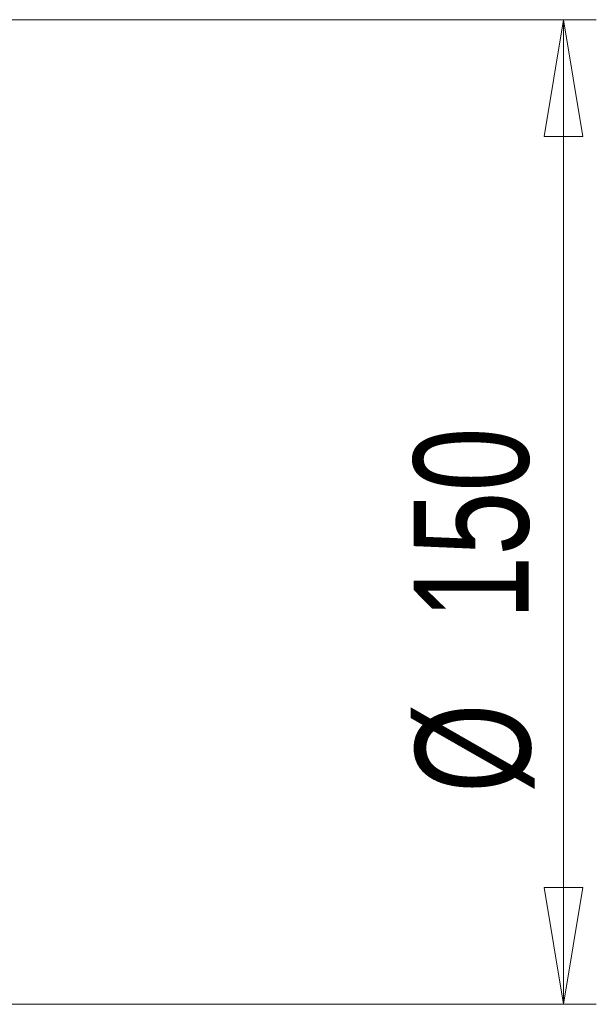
# Model space of a CAD drawing. Header units: millimetres. Extents: x 621 to 813, y 304 to 665.
# Tile 32 of 32: x 652 to 669, y 635 to 665. Entities that reach past the tile are written whole.
import ezdxf

# ---------------------------------------------------------------- set-up
doc = ezdxf.new("R2010")
doc.units = ezdxf.units.MM
doc.styles.add('SLDTEXTSTYLE0', font='TXT', dxfattribs={"width": 0.75})
doc.dimstyles.new('SLDDIMSTYLE0', dxfattribs={"dimtxt": 3.5, "dimasz": 3.556, "dimexe": 0, "dimexo": 0.0625, "dimgap": 0.875, "dimtad": 1, "dimdec": 0, "dimlfac": 5, "dimrnd": 1e-09, "dimzin": 12, "dimdsep": 46, "dimtxsty": 'SLDTEXTSTYLE0', "dimblk1": 'CLOSED', "dimblk2": 'CLOSED', "dimsah": 1, "dimcen": 0.09, "dimadec": 0, "dimazin": 3, "dimtfac": 1, "dimtdec": 0, "dimtofl": 0, "dimtmove": 0, "dimatfit": 3, "dimldrblk": 'CLOSED', "dimfxl": 0, "dimfrac": 2, "dimtolj": 1, "dimtzin": 12, "dimarcsym": 0})

# ---------------------------------------------------------------- blocks, each defined once
blk = doc.blocks.new('_Closed')
at = {"color": 0, "linetype": 'ByBlock', "lineweight": -2}
for p, q in [((-1, 0.166667), (0, 0)), ((-1, 0.166667), (-1, -0.166667)), ((0, 0), (-1, -0.166667)), ((0, 0), (-1, 0))]:
    blk.add_line(p, q, dxfattribs=at)
blk = doc.blocks.new('_D_1')
at = {"color": 7, "linetype": 'Continuous', "lineweight": 0}
for p, q in [((637.117, 664.818), (669.159, 664.818)), ((668.159, 664.818), (668.159, 634.818)), ((637.117, 634.818), (669.159, 634.818))]:
    blk.add_line(p, q, dxfattribs=at)
at = {"color": 7, "linetype": 'Continuous', "lineweight": 18, "xscale": 3.556, "yscale": 3.556}
for p, rotation in [((668.159, 664.818, -92.371), 90.0000000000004), ((668.159, 634.818, -92.371), 270.0000000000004)]:
    blk.add_blockref('_Closed', p, dxfattribs=dict(at, rotation=rotation))
at = {"color": 7, "linetype": 'Continuous', "lineweight": 18, "char_height": 3.5, "attachment_point": 1, "rotation": 90, "style": 'SLDTEXTSTYLE0'}
for s, insert in [('150', (663.594, 646.536)), ('%%c', (663.647, 641.257))]:
    blk.add_mtext(s, dxfattribs=dict(at, insert=insert))

msp = doc.modelspace()

# ---------------------------------------------------------------- dimensions: what is measured, and where the dimension line sits
at = {"color": 7, "linetype": 'Continuous', "lineweight": 18}
dim = msp.add_linear_dim(base=(668.159, 634.818), p1=(636.117, 664.818), p2=(636.117, 634.818), angle=90, text='%%c<>', dimstyle='SLDDIMSTYLE0', dxfattribs=at)
dim.commit()
dim.dimension.update_dxf_attribs({"geometry": '_D_1', "text_midpoint": (668.159, 647.776), "dimtype": 160})

doc.saveas('drawing.dxf')
